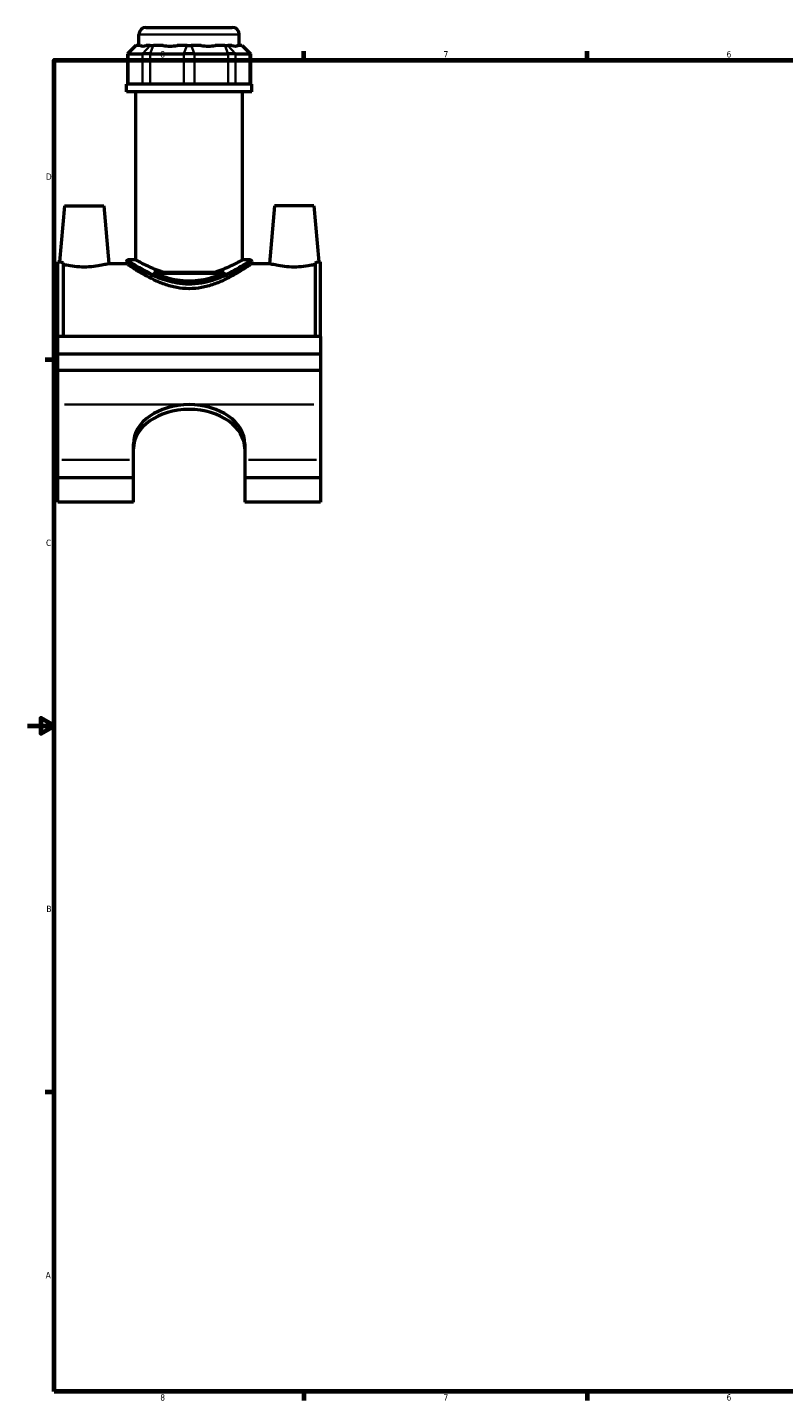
# Model space of a CAD drawing. Header units: inches. Extents: x 0.1 to 45.5, y 0.1 to 44.9.
# Tile 1 of 6: x 0.1 to 11.4, y 0.9 to 21.5. Entities that reach past the tile are written whole.
import ezdxf

# ---------------------------------------------------------------- set-up
doc = ezdxf.new("R2010")
doc.units = ezdxf.units.IN
doc.header["$MEASUREMENT"] = 0
for name, color, linetype, lineweight in [('Border (ANSI)', 7, 'Continuous', 70), ('Visible (ANSI)', 7, 'Continuous', 50), ('Visible Narrow (ANSI)', 7, 'Continuous', 35)]:
    doc.layers.add(name, color=color, linetype=linetype, lineweight=lineweight)
doc.styles.add('Note Text (ANSI)', font='tahoma.ttf')

# ---------------------------------------------------------------- blocks, each defined once
blk = doc.blocks.new('Borders Default Border')
at = {"layer": 'Border (ANSI)'}
for p, q in [((4.25, 21), (4.25, 21.134)), ((8.5, 21), (8.5, 21.134)), ((0.5, 16.5), (0.366, 16.5)), ((0.5, 5.5), (0.366, 5.5)), ((4.25, 1), (4.25, 0.866)), ((8.5, 1), (8.5, 0.866))]:
    blk.add_line(p, q, dxfattribs=at)
at = {"layer": 'Border (ANSI)', "flags": 128}
for points in [[(0.5, 1), (0.5, 21), (33.5, 21), (33.5, 1), (0.5, 1)], [(0.1, 11), (0.5, 11), (0.3, 11.115), (0.3, 10.885), (0.5, 11)]]:
    blk.add_lwpolyline(points, dxfattribs=at)
at = {"layer": 'Border (ANSI)', "color": 5, "true_color": 0x0000ff, "char_height": 0.0945, "attachment_point": 7, "style": 'Note Text (ANSI)'}
for s, insert in [('8', (2.094, 21.038)), ('7', (6.346, 21.04)), ('6', (10.595, 21.038)), ('D', (0.378, 19.203)), ('C', (0.378, 13.701)), ('B', (0.384, 8.203)), ('A', (0.373, 2.703)), ('8', (2.094, 0.863)), ('7', (6.346, 0.866)), ('6', (10.595, 0.864))]:
    blk.add_mtext(s, dxfattribs=dict(at, insert=insert))

msp = doc.modelspace()

# ---------------------------------------------------------------- linework, layer by layer
at = {"layer": 'Visible (ANSI)'}
for p, q in [((1.879, 21.49), (3.175, 21.49)), ((1.774, 21.22), (1.774, 21.386)), ((3.279, 21.22), (3.279, 21.386)), ((1.729, 21.22), (1.603, 21.095)), ((1.619, 21.095), (1.603, 21.095)), ((1.603, 21.095), (1.603, 20.641)), ((1.619, 21.095), (1.828, 21.095)), ((1.729, 21.22), (1.735, 21.22)), ((1.796, 21.22), (1.735, 21.22)), ((1.942, 21.095), (1.828, 21.095)), ((1.944, 21.22), (1.884, 21.22)), ((1.942, 21.095), (2.447, 21.095)), ((1.944, 21.22), (1.99, 21.22)), ((2.136, 21.22), (1.99, 21.22)), ((2.495, 21.22), (2.349, 21.22)), ((2.607, 21.095), (2.447, 21.095)), ((2.495, 21.22), (2.559, 21.22)), ((2.705, 21.22), (2.559, 21.22)), ((2.607, 21.095), (3.112, 21.095)), ((3.064, 21.22), (2.918, 21.22)), ((3.064, 21.22), (3.109, 21.22)), ((3.17, 21.22), (3.109, 21.22)), ((3.225, 21.095), (3.112, 21.095)), ((3.225, 21.095), (3.434, 21.095)), ((3.319, 21.22), (3.258, 21.22)), ((3.319, 21.22), (3.325, 21.22)), ((3.325, 21.22), (3.45, 21.095)), ((3.45, 21.095), (3.434, 21.095)), ((3.45, 21.095), (3.45, 20.641)), ((3.468, 20.641), (1.586, 20.641)), ((1.586, 20.525), (1.586, 20.641)), ((3.468, 20.525), (3.468, 20.641)), ((3.468, 20.525), (1.586, 20.525)), ((1.727, 17.998), (1.727, 20.525)), ((3.326, 17.998), (3.326, 20.525)), ((0.656, 18.811), (0.582, 17.971)), ((0.656, 18.811), (1.246, 18.811)), ((1.246, 18.811), (1.322, 17.944)), ((3.808, 18.811), (3.732, 17.944)), ((4.398, 18.811), (3.808, 18.811)), ((4.398, 18.811), (4.472, 17.971)), ((0.557, 16.846), (0.557, 17.971)), ((0.582, 17.971), (0.557, 17.971)), ((0.636, 17.957), (0.636, 16.846)), ((1.322, 17.944), (1.586, 17.944)), ((1.586, 17.977), (1.586, 17.944)), ((1.727, 17.998), (1.607, 17.998)), ((3.447, 17.998), (3.326, 17.998)), ((3.468, 17.977), (3.468, 17.944)), ((3.468, 17.944), (3.732, 17.944)), ((4.418, 17.957), (4.418, 16.846)), ((4.497, 17.971), (4.472, 17.971)), ((4.497, 16.846), (4.497, 17.971)), ((1.999, 17.815), (3.054, 17.815)), ((3.041, 17.794), (2.013, 17.794)), ((4.497, 16.846), (0.557, 16.846)), ((0.557, 16.587), (0.557, 16.846)), ((4.497, 16.846), (4.497, 16.587)), ((0.557, 16.587), (4.497, 16.587)), ((0.557, 16.339), (0.557, 16.587)), ((4.497, 16.587), (4.497, 16.339)), ((4.497, 16.339), (0.557, 16.339)), ((0.557, 15.826), (0.557, 16.339)), ((4.497, 16.339), (4.497, 15.826)), ((0.557, 14.994), (0.557, 15.826)), ((4.497, 15.826), (4.497, 14.994)), ((1.691, 14.994), (1.691, 15.234)), ((3.363, 15.234), (3.363, 14.994)), ((0.557, 14.727), (0.557, 14.994)), ((1.691, 14.727), (1.691, 14.994)), ((3.363, 14.994), (3.363, 14.727)), ((4.497, 14.994), (4.497, 14.727)), ((1.691, 14.727), (0.557, 14.727)), ((0.557, 14.361), (0.557, 14.727)), ((1.691, 14.361), (1.691, 14.727)), ((3.363, 14.727), (3.363, 14.361)), ((4.497, 14.727), (3.363, 14.727)), ((4.497, 14.727), (4.497, 14.361)), ((1.691, 14.361), (0.557, 14.361)), ((4.497, 14.361), (3.363, 14.361))]:
    msp.add_line(p, q, dxfattribs=at)
for centre, radius, start, end in [((1.879, 21.386), 0.105, 90, 180), ((3.175, 21.386), 0.105, 0, 90), ((1.607, 17.977), 0.0209, 90, 180), ((3.447, 17.977), 0.0209, 0, 90)]:
    msp.add_arc(centre, radius, start, end, dxfattribs=at)
for centre, major_axis, ratio, start_param, end_param in [((2.527, 21.964), (0.738, 0.738), 0.198912, 3.184055, 3.491829), ((2.527, 21.964), (-0.626, -0.626), 0.668179, 0.435162, 0.742936), ((2.527, 21.964), (0.626, -0.626), 0.668179, 5.54025, 5.848024), ((2.527, 21.964), (0.738, -0.738), 0.198912, 5.932949, 6.240723), ((2.527, 15.234), (-0.836, 0), 0.707107, 4.712389, 6.283185), ((2.527, 15.162), (-0.836, 0), 0.707107, 4.712389, 6.283185), ((2.527, 15.234), (0.836, 0), 0.707107, 0, 1.570796), ((2.527, 15.162), (0.836, 0), 0.707107, 0, 1.570796)]:
    msp.add_ellipse(centre, major_axis=major_axis, ratio=ratio, start_param=start_param, end_param=end_param, dxfattribs=at)
for points, knots in [([(0.582, 17.971), (0.582, 17.971), (0.591, 17.968), (0.617, 17.962), (0.626, 17.96), (0.636, 17.957)], [4.2830912, 4.2830912, 4.2830912, 4.2830912, 4.6394606, 4.6394606, 4.7782155, 4.7782155, 4.7782155, 4.7782155]), ([(1.322, 17.944), (1.322, 17.944), (1.313, 17.941), (1.275, 17.931), (1.247, 17.924), (1.182, 17.911), (1.14, 17.904), (1.048, 17.894), (0.998, 17.891), (0.904, 17.891), (0.853, 17.894), (0.762, 17.904), (0.72, 17.911), (0.668, 17.922), (0.651, 17.926), (0.636, 17.929)], [1.437589, 1.437589, 1.437589, 1.437589, 1.796406, 1.796406, 2.155224, 2.155224, 2.515201, 2.515201, 2.875177, 2.875177, 3.235153, 3.235153, 3.59513, 3.59513, 3.804696, 3.804696, 3.804696, 3.804696]), ([(3.468, 17.944), (3.468, 17.944), (3.461, 17.94), (3.437, 17.923), (3.418, 17.91), (3.369, 17.877), (3.339, 17.858), (3.271, 17.815), (3.232, 17.793), (3.151, 17.747), (3.105, 17.723), (3.005, 17.675), (2.95, 17.652), (2.836, 17.612), (2.775, 17.595), (2.652, 17.572), (2.589, 17.566), (2.465, 17.566), (2.402, 17.572), (2.278, 17.595), (2.218, 17.612), (2.103, 17.652), (2.049, 17.675), (1.949, 17.723), (1.903, 17.747), (1.821, 17.793), (1.783, 17.815), (1.715, 17.858), (1.685, 17.877), (1.636, 17.91), (1.617, 17.923), (1.592, 17.94), (1.586, 17.944), (1.586, 17.944)], [3.76651, 3.76651, 3.76651, 3.76651, 4.234138, 4.234138, 4.701765, 4.701765, 5.169393, 5.169393, 5.637021, 5.637021, 6.111021, 6.111021, 6.585021, 6.585021, 7.05902, 7.05902, 7.53302, 7.53302, 8.00702, 8.00702, 8.48102, 8.48102, 8.95502, 8.95502, 9.42902, 9.42902, 9.896648, 9.896648, 10.364275, 10.364275, 10.831903, 10.831903, 11.299531, 11.299531, 11.299531, 11.299531]), ([(2.132, 17.815), (2.114, 17.821), (2.096, 17.827), (2.036, 17.849), (1.996, 17.865), (1.927, 17.895), (1.894, 17.911), (1.836, 17.94), (1.81, 17.953), (1.769, 17.975), (1.753, 17.984), (1.732, 17.995), (1.727, 17.998), (1.727, 17.998)], [7.312353, 7.312353, 7.312353, 7.312353, 7.47021, 7.47021, 7.864184, 7.864184, 8.256246, 8.256246, 8.648307, 8.648307, 9.040368, 9.040368, 9.432429, 9.432429, 9.432429, 9.432429]), ([(3.326, 17.998), (3.326, 17.998), (3.321, 17.995), (3.301, 17.984), (3.285, 17.975), (3.244, 17.953), (3.218, 17.94), (3.16, 17.911), (3.127, 17.895), (3.057, 17.865), (3.018, 17.849), (2.958, 17.827), (2.94, 17.821), (2.921, 17.815)], [3.144143, 3.144143, 3.144143, 3.144143, 3.536204, 3.536204, 3.928266, 3.928266, 4.320327, 4.320327, 4.712388, 4.712388, 5.106363, 5.106363, 5.264219, 5.264219, 5.264219, 5.264219]), ([(4.418, 17.929), (4.403, 17.926), (4.385, 17.922), (4.334, 17.911), (4.292, 17.904), (4.2, 17.894), (4.15, 17.891), (4.103, 17.891), (4.056, 17.891), (4.005, 17.894), (3.914, 17.904), (3.872, 17.911), (3.807, 17.924), (3.778, 17.931), (3.741, 17.941), (3.732, 17.944), (3.732, 17.944)], [4.820836, 4.820836, 4.820836, 4.820836, 5.030401, 5.030401, 5.390378, 5.390378, 5.750354, 5.750354, 5.750354, 6.11033, 6.11033, 6.470307, 6.470307, 6.829125, 6.829125, 7.187943, 7.187943, 7.187943, 7.187943]), ([(4.418, 17.957), (4.428, 17.96), (4.436, 17.962), (4.462, 17.968), (4.472, 17.971), (4.472, 17.971)], [3.7879668, 3.7879668, 3.7879668, 3.7879668, 3.9267217, 3.9267217, 4.2830912, 4.2830912, 4.2830912, 4.2830912]), ([(2.013, 17.794), (2.011, 17.798), (2.009, 17.801), (2.004, 17.808), (2.002, 17.812), (1.999, 17.815)], [4.0818073, 4.0818073, 4.0818073, 4.0818073, 4.1385491, 4.1385491, 4.2006395, 4.2006395, 4.2006395, 4.2006395]), ([(3.041, 17.794), (3.036, 17.793), (3.032, 17.791), (2.98, 17.769), (2.928, 17.75), (2.819, 17.717), (2.762, 17.703), (2.645, 17.685), (2.585, 17.68), (2.468, 17.68), (2.409, 17.685), (2.292, 17.703), (2.235, 17.717), (2.125, 17.75), (2.074, 17.769), (2.021, 17.791), (2.017, 17.793), (2.013, 17.794)], [5.714221, 5.714221, 5.714221, 5.714221, 5.75359, 5.75359, 6.19847, 6.19847, 6.64335, 6.64335, 7.088229, 7.088229, 7.533109, 7.533109, 7.977988, 7.977988, 8.422868, 8.422868, 8.462238, 8.462238, 8.462238, 8.462238]), ([(3.054, 17.815), (3.052, 17.812), (3.049, 17.808), (3.045, 17.801), (3.043, 17.798), (3.041, 17.794)], [8.1167392, 8.1167392, 8.1167392, 8.1167392, 8.1788296, 8.1788296, 8.2355714, 8.2355714, 8.2355714, 8.2355714])]:
    msp.add_open_spline(points, degree=3, knots=knots, dxfattribs=at)
at = {"layer": 'Visible Narrow (ANSI)'}
for p, q in [((3.27, 21.386), (1.783, 21.386)), ((1.619, 20.664), (1.619, 21.072)), ((1.729, 21.214), (1.625, 21.101)), ((1.828, 21.072), (1.828, 20.664)), ((1.834, 21.101), (1.939, 21.214)), ((1.942, 20.664), (1.942, 21.072)), ((1.987, 21.214), (1.944, 21.101)), ((2.447, 21.072), (2.447, 20.664)), ((2.492, 21.214), (2.449, 21.101)), ((2.561, 21.214), (2.604, 21.101)), ((2.607, 20.664), (2.607, 21.072)), ((3.066, 21.214), (3.11, 21.101)), ((3.112, 21.072), (3.112, 20.664)), ((3.115, 21.214), (3.219, 21.101)), ((3.225, 20.664), (3.225, 21.072)), ((3.324, 21.214), (3.429, 21.101)), ((3.434, 21.072), (3.434, 20.664)), ((2.428, 15.826), (0.655, 15.826)), ((4.398, 15.826), (2.625, 15.826)), ((1.634, 14.994), (0.614, 14.994)), ((4.44, 14.994), (3.42, 14.994))]:
    msp.add_line(p, q, dxfattribs=at)
for points, knots in [([(1.586, 17.977), (1.586, 17.977), (1.586, 17.977), (1.593, 17.973), (1.625, 17.952), (1.727, 17.89), (1.795, 17.85), (1.943, 17.775), (2.018, 17.74), (2.188, 17.679), (2.283, 17.653), (2.442, 17.632), (2.504, 17.629), (2.632, 17.633), (2.698, 17.642), (2.87, 17.678), (2.969, 17.714), (3.148, 17.791), (3.227, 17.833), (3.354, 17.906), (3.403, 17.936), (3.456, 17.97), (3.467, 17.977), (3.468, 17.977)], [-18.747757, -18.747757, -18.747757, -18.747757, -18.632981, -18.632981, -17.710349, -17.710349, -16.826507, -16.826507, -16.104037, -16.104037, -15.355101, -15.355101, -14.90522, -14.90522, -14.411086, -14.411086, -13.5746, -13.5746, -12.714794, -12.714794, -11.87708, -11.87708, -11.24865, -11.24865, -11.24865, -11.24865]), ([(3.447, 17.998), (3.447, 17.998), (3.435, 17.99), (3.384, 17.957), (3.336, 17.926), (3.212, 17.852), (3.134, 17.809), (2.959, 17.73), (2.862, 17.694), (2.694, 17.658), (2.629, 17.649), (2.504, 17.644), (2.444, 17.648), (2.288, 17.669), (2.195, 17.695), (2.03, 17.757), (1.956, 17.793), (1.811, 17.869), (1.745, 17.909), (1.645, 17.972), (1.614, 17.993), (1.607, 17.998), (1.607, 17.998), (1.607, 17.998)], [11.24865, 11.24865, 11.24865, 11.24865, 11.87708, 11.87708, 12.714794, 12.714794, 13.5746, 13.5746, 14.411086, 14.411086, 14.90522, 14.90522, 15.355101, 15.355101, 16.104037, 16.104037, 16.826507, 16.826507, 17.710349, 17.710349, 18.632981, 18.632981, 18.747757, 18.747757, 18.747757, 18.747757])]:
    msp.add_open_spline(points, degree=3, knots=knots, dxfattribs=at)

# ---------------------------------------------------------------- block references
msp.add_blockref('Borders Default Border', (0, 0))

doc.saveas('drawing.dxf')
